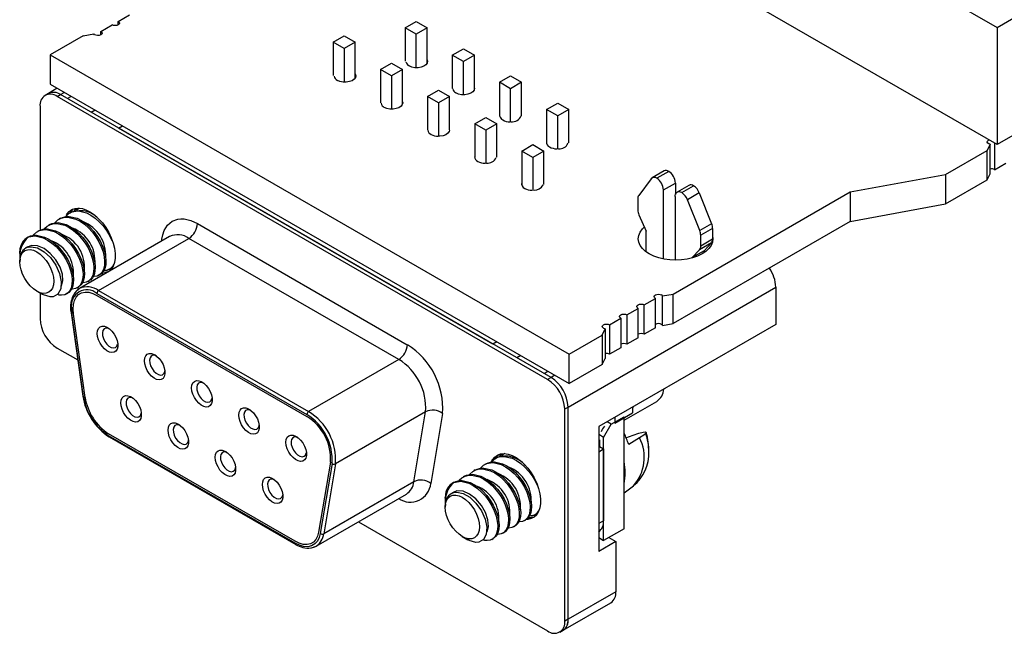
# Model space of a CAD drawing. Header units: millimetres. Extents: x 0 to 279, y 0 to 216.
# Tile 8 of 11: x 218 to 259, y 115 to 141. Entities that reach past the tile are written whole.
import ezdxf

# ---------------------------------------------------------------- set-up
doc = ezdxf.new("R2010")
doc.units = ezdxf.units.MM

msp = doc.modelspace()

# ---------------------------------------------------------------- linework, layer by layer
for p, q in [((234.25, 154.525), (258.497, 140.528)), ((258.497, 135.662), (234.25, 149.66)), ((221.991, 140.783), (222.458, 141.052)), ((221.991, 140.637), (221.991, 140.783)), ((233.909, 140.511), (234.369, 140.777)), ((234.369, 140.777), (234.829, 140.511)), ((258.497, 140.528), (259.183, 140.925)), ((220.536, 140.187), (220.976, 140.265)), ((221.272, 140.368), (221.739, 140.637)), ((221.272, 140.222), (221.272, 140.368)), ((234.369, 140.246), (233.909, 140.511)), ((233.909, 140.511), (233.909, 139.123)), ((234.829, 140.511), (234.369, 140.246)), ((234.369, 138.854), (234.369, 140.246)), ((234.829, 139.045), (234.829, 140.511)), ((258.497, 140.528), (258.497, 135.662)), ((220.536, 140.187), (219.167, 139.397)), ((230.922, 139.917), (231.381, 140.183)), ((231.381, 139.652), (230.922, 139.917)), ((230.922, 139.917), (230.922, 138.529)), ((231.381, 140.183), (231.841, 139.917)), ((231.841, 139.917), (231.381, 139.652)), ((231.841, 138.434), (231.841, 139.917)), ((231.381, 139.652), (231.381, 138.256)), ((235.868, 139.381), (236.328, 139.646)), ((236.328, 139.646), (236.787, 139.381)), ((219.167, 139.397), (240.719, 126.955)), ((219.167, 139.397), (219.167, 138.172)), ((232.88, 138.787), (233.34, 139.052)), ((233.34, 139.052), (233.8, 138.787)), ((236.328, 139.115), (235.868, 139.381)), ((235.868, 139.381), (235.868, 137.993)), ((236.787, 139.381), (236.328, 139.115)), ((236.328, 137.727), (236.328, 139.115)), ((236.787, 137.969), (236.787, 139.381)), ((233.34, 138.521), (232.88, 138.787)), ((232.88, 138.787), (232.88, 137.399)), ((233.8, 138.787), (233.34, 138.521)), ((233.8, 137.342), (233.8, 138.787)), ((263.741, 138.69), (258.497, 135.662)), ((233.34, 138.521), (233.34, 137.133)), ((237.827, 138.25), (238.286, 138.515)), ((238.286, 137.985), (237.827, 138.25)), ((237.827, 138.25), (237.827, 136.862)), ((238.286, 138.515), (238.746, 138.25)), ((238.746, 138.25), (238.286, 137.985)), ((238.746, 136.862), (238.746, 138.25)), ((219.464, 138), (219.098, 137.789)), ((219.167, 138.172), (240.719, 125.73)), ((219.597, 137.739), (219.757, 137.831)), ((234.839, 137.656), (235.299, 137.921)), ((235.299, 137.921), (235.758, 137.656)), ((238.286, 136.596), (238.286, 137.985)), ((219.098, 137.789), (218.956, 137.707)), ((219.456, 137.658), (219.597, 137.739)), ((239.828, 125.897), (219.456, 137.658)), ((239.969, 125.979), (219.597, 137.739)), ((219.887, 137.572), (219.597, 137.739)), ((220.047, 137.664), (219.887, 137.572)), ((234.839, 137.656), (234.839, 136.268)), ((235.299, 137.391), (234.839, 137.656)), ((235.758, 137.656), (235.299, 137.391)), ((235.299, 137.391), (235.299, 136.003)), ((235.758, 136.268), (235.758, 137.656)), ((239.785, 137.119), (240.245, 137.385)), ((240.245, 137.385), (240.705, 137.119)), ((218.749, 137.249), (218.749, 132.099)), ((221.037, 137.092), (220.878, 137)), ((240.245, 136.854), (239.785, 137.119)), ((239.785, 137.119), (239.785, 135.698)), ((240.705, 137.119), (240.245, 136.854)), ((240.705, 135.731), (240.705, 137.119)), ((236.798, 136.525), (237.257, 136.791)), ((237.257, 136.791), (237.717, 136.525)), ((240.245, 135.466), (240.245, 136.854)), ((222.009, 136.347), (222.168, 136.439)), ((237.558, 127.371), (222.009, 136.347)), ((236.798, 136.525), (236.798, 135.136)), ((237.257, 136.26), (236.798, 136.525)), ((237.717, 136.525), (237.257, 136.26)), ((237.257, 136.26), (237.257, 134.872)), ((237.717, 135.137), (237.717, 136.525)), ((238.757, 135.395), (239.216, 135.66)), ((239.216, 135.129), (238.757, 135.395)), ((238.757, 135.395), (238.757, 133.96)), ((239.216, 135.66), (239.676, 135.395)), ((239.676, 135.395), (239.216, 135.129)), ((239.676, 134.006), (239.676, 135.395)), ((256.352, 134.425), (258.075, 135.419)), ((258.21, 135.673), (258.075, 135.419)), ((258.075, 134.194), (258.075, 135.419)), ((258.21, 134.449), (258.21, 135.673)), ((258.387, 135.725), (258.387, 134.619)), ((239.216, 135.129), (239.216, 133.741)), ((244.66, 134.565), (244.165, 134.279)), ((244.854, 134.548), (244.359, 134.263)), ((258.387, 134.619), (258.854, 134.889)), ((244.122, 134.241), (243.609, 133.549)), ((252.389, 133.692), (256.352, 134.425)), ((256.352, 134.425), (256.352, 133.2)), ((256.352, 133.2), (258.075, 134.194)), ((258.075, 134.194), (258.21, 134.449)), ((244.636, 133.776), (245.131, 134.062)), ((244.636, 130.904), (244.636, 133.776)), ((245.131, 134.062), (245.131, 133.592)), ((245.695, 133.967), (245.2, 133.682)), ((245.394, 133.665), (245.889, 133.951)), ((243.568, 133.404), (243.568, 132.956)), ((245.041, 129.45), (252.389, 133.692)), ((245.117, 133.499), (245.117, 130.855)), ((246.126, 133.656), (245.631, 133.37)), ((246.144, 132.085), (245.631, 133.37)), ((246.126, 133.656), (246.639, 132.371)), ((252.389, 133.692), (252.389, 132.467)), ((252.389, 132.467), (256.352, 133.2)), ((219.599, 132.598), (219.543, 132.565)), ((220.048, 132.857), (219.992, 132.824)), ((243.62, 132.739), (243.922, 132.065)), ((218.701, 132.079), (218.645, 132.047)), ((219.15, 132.338), (219.094, 132.306)), ((225.283, 132.375), (234.001, 127.342)), ((252.389, 132.467), (245.041, 128.225)), ((246.639, 132.371), (246.144, 132.085)), ((246.68, 132.179), (246.185, 131.893)), ((246.68, 132.179), (246.68, 131.731)), ((218.252, 131.82), (218.202, 131.791)), ((224.129, 131.842), (220.381, 129.678)), ((221.181, 129.599), (224.929, 131.763)), ((233.648, 126.73), (224.929, 131.763)), ((243.922, 131.198), (243.922, 132.065)), ((246.185, 131.445), (246.185, 131.893)), ((246.68, 131.731), (246.185, 131.445)), ((218.227, 131.408), (218.131, 131.353)), ((245.831, 130.963), (246.134, 131.287)), ((246.629, 131.573), (246.134, 131.287)), ((246.629, 131.573), (246.326, 131.249)), ((217.907, 131.134), (217.907, 130.969)), ((217.907, 130.859), (217.907, 130.795)), ((246.326, 131.249), (245.831, 130.963)), ((245.831, 130.963), (245.831, 130.948)), ((246.326, 131.172), (246.326, 131.249)), ((221.639, 130.49), (221.659, 130.502)), ((221.19, 130.231), (221.246, 130.263)), ((220.292, 129.713), (220.348, 129.745)), ((220.741, 129.972), (220.797, 130.004)), ((240.676, 124.754), (249.303, 129.734)), ((249.303, 129.734), (249.303, 128.183)), ((218.614, 129.57), (218.837, 129.442)), ((218.749, 129.493), (218.749, 128.431)), ((219.843, 129.453), (219.899, 129.486)), ((221.111, 129.477), (229.829, 124.444)), ((221.111, 129.395), (229.829, 124.362)), ((221.181, 129.599), (229.9, 124.566)), ((243.838, 129), (244.304, 129.27)), ((244.304, 128.045), (244.304, 129.27)), ((244.6, 129.372), (245.041, 129.45)), ((244.6, 128.147), (244.6, 129.372)), ((245.041, 128.225), (245.041, 129.45)), ((220.05, 128.864), (220.066, 128.642)), ((243.119, 128.585), (243.586, 128.855)), ((243.586, 127.63), (243.586, 128.855)), ((243.838, 127.775), (243.838, 129)), ((220.038, 128.669), (220.038, 128.671)), ((220.038, 128.669), (220.524, 125.204)), ((220.552, 125.177), (220.066, 128.642)), ((220.622, 125.151), (220.136, 128.616)), ((242.401, 128.171), (242.868, 128.44)), ((242.868, 128.44), (242.868, 127.215)), ((243.119, 128.585), (243.119, 127.361)), ((249.303, 128.183), (241.949, 123.937)), ((242.088, 127.745), (242.223, 128)), ((242.223, 128), (242.223, 126.775)), ((242.401, 128.171), (242.401, 126.946)), ((244.304, 128.045), (243.838, 127.775)), ((244.6, 128.147), (245.041, 128.225)), ((240.719, 126.955), (242.088, 127.745)), ((242.088, 127.745), (242.088, 126.52)), ((243.586, 127.63), (243.119, 127.361)), ((219.456, 127.206), (220.313, 126.711)), ((237.718, 127.463), (237.558, 127.371)), ((242.868, 127.215), (242.401, 126.946)), ((238.708, 126.891), (238.548, 126.799)), ((240.719, 125.73), (240.719, 126.955)), ((242.088, 126.52), (242.223, 126.775)), ((233.648, 126.73), (229.9, 124.566)), ((242.088, 126.52), (240.719, 125.73)), ((239.679, 126.146), (239.839, 126.238)), ((239.969, 125.979), (239.679, 126.146)), ((239.969, 125.979), (239.828, 125.897)), ((240.129, 126.071), (239.969, 125.979)), ((240.535, 124.673), (240.676, 124.754)), ((240.676, 115.936), (240.676, 124.754)), ((243.003, 124.205), (244.357, 124.987)), ((243.373, 124.723), (243.354, 124.749)), ((243.356, 124.75), (243.356, 124.513)), ((243.356, 124.71), (243.373, 124.723)), ((234.762, 124.553), (231.014, 122.39)), ((234.276, 121.649), (234.762, 124.553)), ((235.464, 124.485), (234.977, 121.581)), ((240.535, 115.854), (240.535, 124.673)), ((242.472, 124.044), (243.003, 124.35)), ((242.614, 124.084), (243.356, 124.513)), ((242.614, 124.321), (242.614, 124.084)), ((243.003, 119.695), (243.003, 124.35)), ((241.949, 123.937), (241.949, 118.752)), ((242.154, 123.492), (242.472, 124.044)), ((242.472, 124.044), (242.303, 124.142)), ((229.343, 119.172), (221.597, 123.644)), ((229.343, 119.09), (221.597, 123.562)), ((221.618, 123.516), (229.364, 119.044)), ((242.154, 123.492), (241.977, 123.594)), ((242.154, 119.206), (242.154, 123.492)), ((241.977, 123.113), (241.949, 123.096)), ((241.977, 123.39), (241.977, 123.113)), ((241.977, 123.113), (242.151, 123.013)), ((243.647, 123.469), (243.193, 123.198)), ((241.949, 122.896), (242.151, 123.013)), ((242.151, 123.013), (242.151, 120.024)), ((230.804, 122.458), (230.318, 119.554)), ((230.874, 122.403), (230.388, 119.499)), ((231.014, 122.39), (230.528, 119.486)), ((237.27, 122.396), (237.214, 122.364)), ((237.719, 122.656), (237.663, 122.623)), ((236.372, 121.878), (236.316, 121.846)), ((236.821, 122.137), (236.765, 122.105)), ((234.276, 121.649), (230.528, 119.486)), ((235.923, 121.619), (235.873, 121.59)), ((243.003, 121.185), (243.389, 121.48)), ((230.214, 118.97), (233.961, 121.134)), ((235.898, 121.207), (235.801, 121.152)), ((235.931, 121.197), (236.054, 121.215)), ((235.578, 120.933), (235.578, 120.768)), ((235.578, 120.658), (235.578, 120.594)), ((239.31, 120.289), (239.33, 120.301)), ((231.968, 119.983), (239.828, 115.446)), ((238.412, 119.771), (238.468, 119.803)), ((238.861, 120.03), (238.917, 120.062)), ((242.151, 120.024), (241.949, 119.908)), ((237.963, 119.512), (238.019, 119.544)), ((243.003, 119.695), (242.154, 119.206)), ((236.285, 119.369), (236.508, 119.24)), ((237.514, 119.252), (237.57, 119.285)), ((241.949, 119.324), (242.154, 119.206)), ((242.656, 119.161), (241.949, 118.752)), ((242.366, 119.328), (242.656, 119.161)), ((242.656, 119.161), (242.656, 117.078)), ((242.656, 117.078), (240.676, 115.936)), ((240.469, 115.478), (242.449, 116.621)), ((240.676, 115.936), (240.535, 115.854)), ((240.328, 115.396), (240.469, 115.478))]:
    msp.add_line(p, q)
at = {"flags": 128}
for points in [[(221.991, 140.783), (222.029, 140.749), (222.043, 140.71), (222.029, 140.671), (221.991, 140.637), (221.933, 140.615), (221.865, 140.607), (221.797, 140.615), (221.739, 140.637)], [(221.272, 140.368), (221.312, 140.333), (221.325, 140.293), (221.309, 140.253), (221.267, 140.219), (221.206, 140.198), (221.135, 140.193), (221.066, 140.203), (221.01, 140.229), (220.976, 140.265)], [(234.829, 139.181), (234.844, 139.123), (234.829, 139.046), (234.775, 138.975), (234.688, 138.916), (234.574, 138.875), (234.445, 138.855), (234.311, 138.858), (234.184, 138.884), (234.076, 138.93)], [(231.841, 138.597), (231.863, 138.525), (231.848, 138.448), (231.795, 138.377), (231.707, 138.318), (231.594, 138.277), (231.464, 138.257), (231.33, 138.26), (231.204, 138.286), (231.096, 138.332)], [(236.787, 138.012), (236.788, 138.001), (236.773, 137.924), (236.72, 137.853), (236.632, 137.794), (236.519, 137.753), (236.389, 137.733), (236.255, 137.736), (236.129, 137.761), (236.021, 137.807)], [(233.8, 137.443), (233.808, 137.403), (233.793, 137.326), (233.739, 137.255), (233.652, 137.196), (233.538, 137.155), (233.409, 137.135), (233.275, 137.138), (233.148, 137.163), (233.04, 137.209)], [(235.753, 136.265), (235.738, 136.203), (235.684, 136.132), (235.596, 136.073), (235.483, 136.032), (235.353, 136.012), (235.313, 136.011)], [(258.21, 135.673), (258.147, 135.693), (258.103, 135.725), (258.084, 135.765), (258.094, 135.806), (258.13, 135.841), (258.161, 135.856)], [(219.82, 132.67), (219.83, 132.686), (219.943, 132.792), (220.077, 132.864), (220.23, 132.901), (220.347, 132.904), (220.678, 132.825), (220.86, 132.732), (221.038, 132.607), (221.21, 132.455), (221.37, 132.281), (221.514, 132.088), (221.639, 131.883), (221.734, 131.681)], [(219.844, 132.722), (219.867, 132.763), (219.959, 132.877), (220.072, 132.96), (220.204, 133.008), (220.352, 133.021), (220.512, 132.999), (220.679, 132.942), (220.849, 132.851), (221.019, 132.73), (221.183, 132.58), (221.337, 132.407), (221.477, 132.214), (221.601, 132.006), (221.703, 131.789), (221.782, 131.569), (221.836, 131.351), (221.864, 131.14), (221.864, 130.943), (221.836, 130.764), (221.782, 130.609), (221.703, 130.48), (221.605, 130.385)], [(220.269, 132.929), (220.279, 132.945), (220.342, 133.004)], [(219.371, 132.411), (219.381, 132.427), (219.494, 132.533), (219.628, 132.605), (219.781, 132.641), (219.898, 132.645), (220.229, 132.566), (220.411, 132.473), (220.589, 132.348), (220.761, 132.196), (220.921, 132.022), (221.065, 131.829), (221.19, 131.624), (221.29, 131.412), (221.364, 131.2), (221.411, 130.995), (221.431, 130.802), (221.422, 130.627), (221.385, 130.475), (221.32, 130.351), (221.23, 130.258), (221.12, 130.199), (220.992, 130.177), (220.956, 130.18)], [(219.602, 132.593), (219.684, 132.637), (219.837, 132.674), (219.954, 132.677), (220.285, 132.598), (220.467, 132.505), (220.645, 132.381), (220.817, 132.229), (220.977, 132.054), (221.122, 131.861), (221.246, 131.656), (221.346, 131.444), (221.42, 131.232), (221.467, 131.027), (221.487, 130.834), (221.478, 130.66), (221.441, 130.508), (221.376, 130.384), (221.287, 130.29), (221.244, 130.268)], [(223.805, 131.655), (223.809, 131.726), (223.844, 131.917), (223.902, 132.089), (224.041, 132.319), (224.233, 132.479), (224.467, 132.565), (224.597, 132.577), (224.736, 132.57), (225.004, 132.506), (225.283, 132.375)], [(218.472, 131.891), (218.483, 131.908), (218.596, 132.015), (218.73, 132.087), (218.882, 132.123), (219, 132.127), (219.331, 132.047), (219.512, 131.954), (219.691, 131.83), (219.863, 131.678), (220.023, 131.503), (220.167, 131.311), (220.292, 131.106), (220.392, 130.894), (220.466, 130.681), (220.513, 130.476), (220.533, 130.283), (220.524, 130.109), (220.487, 129.957), (220.422, 129.833), (220.332, 129.739), (220.222, 129.681), (220.094, 129.659), (220.058, 129.661)], [(218.704, 132.075), (218.786, 132.119), (218.939, 132.155), (219.056, 132.159), (219.387, 132.08), (219.569, 131.987), (219.747, 131.862), (219.919, 131.71), (220.079, 131.536), (220.224, 131.343), (220.348, 131.138), (220.448, 130.926), (220.522, 130.714), (220.569, 130.509), (220.589, 130.316), (220.58, 130.141), (220.543, 129.989), (220.478, 129.865), (220.389, 129.772), (220.346, 129.749)], [(218.922, 132.152), (218.932, 132.167), (219.045, 132.274), (219.179, 132.346), (219.331, 132.382), (219.449, 132.386), (219.78, 132.306), (219.962, 132.213), (220.14, 132.089), (220.312, 131.937), (220.472, 131.762), (220.616, 131.57), (220.741, 131.365), (220.841, 131.153), (220.915, 130.941), (220.962, 130.735), (220.982, 130.543), (220.973, 130.368), (220.936, 130.216), (220.871, 130.092), (220.781, 129.999), (220.671, 129.94), (220.543, 129.918), (220.507, 129.92)], [(219.153, 132.334), (219.235, 132.378), (219.388, 132.415), (219.505, 132.418), (219.836, 132.339), (220.018, 132.246), (220.196, 132.121), (220.368, 131.969), (220.528, 131.795), (220.673, 131.602), (220.797, 131.397), (220.897, 131.185), (220.971, 130.973), (221.018, 130.768), (221.038, 130.575), (221.029, 130.4), (220.992, 130.249), (220.927, 130.124), (220.838, 130.031), (220.795, 130.008)], [(244.046, 131.117), (243.888, 131.223), (243.761, 131.343), (243.668, 131.473), (243.611, 131.609), (243.592, 131.749), (243.611, 131.889), (243.668, 132.026), (243.761, 132.156), (243.844, 132.238)], [(218.254, 131.816), (218.349, 131.864), (218.503, 131.898), (218.607, 131.9), (218.938, 131.82), (219.12, 131.727), (219.298, 131.603), (219.47, 131.451), (219.63, 131.276), (219.775, 131.084), (219.899, 130.879), (219.999, 130.667), (220.073, 130.455), (220.12, 130.249), (220.14, 130.057), (220.131, 129.882), (220.094, 129.73), (220.029, 129.606), (219.94, 129.513), (219.897, 129.49)], [(218.266, 131.822), (218.551, 131.867), (218.882, 131.788), (219.063, 131.695), (219.242, 131.57), (219.414, 131.419), (219.574, 131.244), (219.718, 131.051), (219.843, 130.846), (219.943, 130.634), (220.017, 130.422), (220.064, 130.217), (220.084, 130.024), (220.075, 129.85), (220.038, 129.698), (219.973, 129.574), (219.883, 129.48), (219.773, 129.422), (219.645, 129.4), (219.546, 129.406), (219.471, 129.434)], [(246.68, 131.863), (246.692, 131.749), (246.673, 131.609), (246.616, 131.473), (246.523, 131.343), (246.396, 131.223), (246.238, 131.117), (246.053, 131.025), (245.846, 130.952), (245.621, 130.898), (245.385, 130.866), (245.142, 130.855), (244.9, 130.866), (244.663, 130.898), (244.439, 130.952), (244.231, 131.025), (244.046, 131.117)], [(219.322, 129.978), (219.308, 129.827), (219.268, 129.697), (219.203, 129.594), (219.115, 129.521), (219.007, 129.481), (218.885, 129.476), (218.753, 129.506), (218.615, 129.57), (218.477, 129.665), (218.344, 129.788), (218.222, 129.934), (218.115, 130.098), (218.027, 130.272), (217.961, 130.451), (217.921, 130.628), (217.907, 130.795), (217.921, 130.946), (217.961, 131.076), (218.027, 131.18), (218.115, 131.253), (218.222, 131.292), (218.344, 131.297), (218.477, 131.267), (218.615, 131.203), (218.753, 131.108), (218.885, 130.985), (219.007, 130.839), (219.115, 130.675), (219.203, 130.501), (219.268, 130.322), (219.308, 130.146), (219.322, 129.978)], [(219.613, 129.757), (219.641, 129.783), (219.7, 129.994), (219.677, 130.269), (219.58, 130.566), (219.408, 130.868), (219.175, 131.139), (218.918, 131.337), (218.65, 131.452), (218.39, 131.466), (218.232, 131.399)], [(218.26, 131.398), (218.383, 131.416), (218.647, 131.366), (218.92, 131.21), (219.181, 130.964), (219.406, 130.646), (219.558, 130.3), (219.628, 129.962), (219.606, 129.66), (219.489, 129.445), (219.295, 129.338), (219.171, 129.329), (218.891, 129.412), (218.839, 129.444)], [(217.909, 131.134), (217.908, 131.164), (217.911, 131.23)], [(220.382, 129.679), (220.201, 129.519), (220.187, 129.491)], [(220.136, 128.616), (220.121, 128.823), (220.136, 129.013), (220.18, 129.18), (220.253, 129.318), (220.352, 129.425), (220.474, 129.495), (220.616, 129.528), (220.772, 129.522), (220.939, 129.477), (221.111, 129.395)], [(220.136, 128.616), (220.121, 128.823), (220.136, 129.013), (220.18, 129.18), (220.253, 129.318), (220.352, 129.425), (220.474, 129.495), (220.616, 129.528), (220.772, 129.522), (220.939, 129.477), (221.111, 129.395)], [(244.304, 129.27), (244.266, 129.303), (244.252, 129.342), (244.266, 129.382), (244.304, 129.415), (244.362, 129.437), (244.43, 129.445), (244.498, 129.437), (244.556, 129.415)], [(243.586, 128.855), (243.547, 128.888), (243.534, 128.927), (243.547, 128.967), (243.586, 129), (243.644, 129.022), (243.712, 129.03), (243.78, 129.022), (243.838, 129)], [(242.868, 128.44), (242.829, 128.473), (242.815, 128.513), (242.829, 128.552), (242.868, 128.585), (242.925, 128.608), (242.993, 128.615), (243.061, 128.608), (243.119, 128.585)], [(221.127, 127.81), (221.14, 127.925), (221.179, 128.017), (221.242, 128.08), (221.324, 128.111), (221.421, 128.108), (221.526, 128.071), (221.632, 128.001), (221.734, 127.905), (221.824, 127.786), (221.897, 127.654), (221.949, 127.517), (221.975, 127.382), (221.975, 127.258), (221.949, 127.154), (221.897, 127.076), (221.824, 127.028), (221.734, 127.014), (221.632, 127.035), (221.526, 127.089), (221.421, 127.172), (221.324, 127.28), (221.242, 127.407), (221.179, 127.543), (221.14, 127.68), (221.127, 127.81)], [(221.61, 128.019), (221.564, 128.033), (221.478, 128.035), (221.409, 128), (221.361, 127.932), (221.34, 127.837), (221.347, 127.723), (221.382, 127.601), (221.441, 127.48), (221.52, 127.373), (221.611, 127.287), (221.706, 127.232), (221.798, 127.212), (221.876, 127.229), (221.936, 127.281), (221.971, 127.363), (221.975, 127.386)], [(242.223, 128), (242.16, 128.019), (242.116, 128.052), (242.097, 128.091), (242.107, 128.132), (242.144, 128.167), (242.202, 128.192), (242.271, 128.201), (242.341, 128.193), (242.401, 128.171)], [(223.085, 126.679), (223.099, 126.794), (223.138, 126.886), (223.201, 126.949), (223.283, 126.981), (223.38, 126.977), (223.485, 126.94), (223.591, 126.871), (223.693, 126.774), (223.783, 126.656), (223.856, 126.524), (223.907, 126.386), (223.934, 126.251), (223.934, 126.128), (223.907, 126.024), (223.856, 125.945), (223.783, 125.897), (223.693, 125.883), (223.591, 125.904), (223.485, 125.958), (223.38, 126.041), (223.283, 126.15), (223.201, 126.276), (223.138, 126.412), (223.099, 126.549), (223.085, 126.679)], [(223.568, 126.888), (223.523, 126.902), (223.437, 126.904), (223.367, 126.869), (223.32, 126.802), (223.298, 126.706), (223.305, 126.592), (223.34, 126.47), (223.4, 126.349), (223.479, 126.242), (223.57, 126.157), (223.665, 126.102), (223.756, 126.082), (223.835, 126.098), (223.895, 126.15), (223.929, 126.232), (223.934, 126.255)], [(225.044, 125.549), (225.057, 125.663), (225.097, 125.755), (225.159, 125.819), (225.242, 125.85), (225.338, 125.847), (225.443, 125.809), (225.55, 125.74), (225.651, 125.643), (225.742, 125.525), (225.815, 125.393), (225.866, 125.255), (225.893, 125.12), (225.893, 124.997), (225.866, 124.893), (225.815, 124.814), (225.742, 124.767), (225.651, 124.753), (225.55, 124.773), (225.443, 124.827), (225.338, 124.911), (225.242, 125.019), (225.159, 125.145), (225.097, 125.281), (225.057, 125.419), (225.044, 125.549)], [(225.527, 125.757), (225.482, 125.771), (225.396, 125.773), (225.326, 125.739), (225.278, 125.671), (225.257, 125.576), (225.264, 125.462), (225.299, 125.339), (225.358, 125.219), (225.437, 125.111), (225.528, 125.026), (225.624, 124.971), (225.715, 124.951), (225.794, 124.967), (225.853, 125.019), (225.888, 125.102), (225.892, 125.125)], [(222.106, 124.926), (222.119, 125.04), (222.159, 125.132), (222.221, 125.196), (222.304, 125.227), (222.4, 125.224), (222.505, 125.186), (222.612, 125.117), (222.713, 125.02), (222.804, 124.902), (222.877, 124.77), (222.928, 124.632), (222.955, 124.497), (222.955, 124.374), (222.928, 124.27), (222.877, 124.192), (222.804, 124.144), (222.713, 124.13), (222.612, 124.15), (222.505, 124.204), (222.4, 124.288), (222.304, 124.396), (222.221, 124.522), (222.159, 124.658), (222.119, 124.796), (222.106, 124.926)], [(222.589, 125.135), (222.544, 125.149), (222.458, 125.15), (222.388, 125.116), (222.34, 125.048), (222.319, 124.953), (222.326, 124.839), (222.361, 124.716), (222.42, 124.596), (222.499, 124.488), (222.59, 124.403), (222.686, 124.348), (222.777, 124.328), (222.856, 124.344), (222.915, 124.396), (222.95, 124.479), (222.954, 124.502)], [(227.003, 124.418), (227.016, 124.533), (227.055, 124.624), (227.118, 124.688), (227.2, 124.719), (227.297, 124.716), (227.402, 124.678), (227.509, 124.609), (227.61, 124.512), (227.7, 124.394), (227.773, 124.262), (227.825, 124.124), (227.851, 123.99), (227.851, 123.866), (227.825, 123.762), (227.773, 123.684), (227.7, 123.636), (227.61, 123.622), (227.509, 123.643), (227.402, 123.696), (227.297, 123.78), (227.2, 123.888), (227.118, 124.014), (227.055, 124.15), (227.016, 124.288), (227.003, 124.418)], [(243.373, 124.723), (243.386, 124.776), (243.384, 124.776)], [(227.486, 124.627), (227.44, 124.641), (227.354, 124.643), (227.285, 124.608), (227.237, 124.54), (227.216, 124.445), (227.223, 124.331), (227.258, 124.208), (227.317, 124.088), (227.396, 123.98), (227.487, 123.895), (227.582, 123.84), (227.674, 123.82), (227.752, 123.837), (227.812, 123.888), (227.847, 123.971), (227.851, 123.994)], [(224.065, 123.795), (224.078, 123.91), (224.117, 124.002), (224.18, 124.065), (224.262, 124.096), (224.359, 124.093), (224.464, 124.056), (224.571, 123.986), (224.672, 123.889), (224.762, 123.771), (224.835, 123.639), (224.887, 123.501), (224.913, 123.367), (224.913, 123.243), (224.887, 123.139), (224.835, 123.061), (224.762, 123.013), (224.672, 122.999), (224.571, 123.02), (224.464, 123.073), (224.359, 123.157), (224.262, 123.265), (224.18, 123.392), (224.117, 123.528), (224.078, 123.665), (224.065, 123.795)], [(224.548, 124.004), (224.502, 124.018), (224.416, 124.02), (224.347, 123.985), (224.299, 123.917), (224.278, 123.822), (224.285, 123.708), (224.32, 123.585), (224.379, 123.465), (224.458, 123.357), (224.549, 123.272), (224.644, 123.217), (224.736, 123.197), (224.814, 123.214), (224.874, 123.266), (224.909, 123.348), (224.913, 123.371)], [(228.961, 123.287), (228.975, 123.402), (229.014, 123.494), (229.077, 123.557), (229.159, 123.588), (229.256, 123.585), (229.361, 123.548), (229.467, 123.478), (229.569, 123.382), (229.659, 123.264), (229.732, 123.131), (229.784, 122.994), (229.81, 122.859), (229.81, 122.736), (229.784, 122.631), (229.732, 122.553), (229.659, 122.505), (229.569, 122.491), (229.467, 122.512), (229.361, 122.566), (229.256, 122.649), (229.159, 122.758), (229.077, 122.884), (229.014, 123.02), (228.975, 123.157), (228.961, 123.287)], [(229.444, 123.496), (229.399, 123.51), (229.313, 123.512), (229.243, 123.477), (229.196, 123.409), (229.174, 123.314), (229.181, 123.2), (229.216, 123.078), (229.276, 122.957), (229.355, 122.85), (229.446, 122.765), (229.541, 122.709), (229.632, 122.689), (229.711, 122.706), (229.771, 122.758), (229.805, 122.84), (229.81, 122.863)], [(243.079, 123.474), (243.374, 123.588), (243.616, 123.669), (243.792, 123.714), (243.896, 123.72), (243.925, 123.699), (243.909, 123.654)], [(243.909, 123.654), (243.826, 123.584), (243.647, 123.469)], [(226.023, 122.664), (226.037, 122.779), (226.076, 122.871), (226.139, 122.934), (226.221, 122.966), (226.318, 122.962), (226.423, 122.925), (226.529, 122.856), (226.631, 122.759), (226.721, 122.641), (226.794, 122.509), (226.845, 122.371), (226.872, 122.236), (226.872, 122.113), (226.845, 122.009), (226.794, 121.93), (226.721, 121.882), (226.631, 121.868), (226.529, 121.889), (226.423, 121.943), (226.318, 122.026), (226.221, 122.135), (226.139, 122.261), (226.076, 122.397), (226.037, 122.534), (226.023, 122.664)], [(226.506, 122.873), (226.461, 122.887), (226.375, 122.889), (226.305, 122.854), (226.258, 122.787), (226.236, 122.691), (226.243, 122.577), (226.278, 122.455), (226.338, 122.334), (226.417, 122.227), (226.508, 122.142), (226.603, 122.087), (226.694, 122.066), (226.773, 122.083), (226.833, 122.135), (226.867, 122.217), (226.872, 122.24)], [(237.491, 122.469), (237.501, 122.485), (237.613, 122.591), (237.747, 122.663), (237.9, 122.7), (238.017, 122.703), (238.349, 122.624), (238.53, 122.531), (238.709, 122.406), (238.881, 122.254), (239.041, 122.08), (239.185, 121.887), (239.309, 121.682), (239.405, 121.48)], [(237.514, 122.521), (237.538, 122.562), (237.629, 122.676), (237.742, 122.759), (237.875, 122.807), (238.023, 122.82), (238.182, 122.798), (238.349, 122.741), (238.52, 122.65), (238.689, 122.529), (238.853, 122.379), (239.008, 122.206), (239.148, 122.013), (239.271, 121.805), (239.374, 121.588), (239.453, 121.368), (239.507, 121.15), (239.534, 120.939), (239.534, 120.742), (239.507, 120.563), (239.453, 120.408), (239.374, 120.279), (239.271, 120.181), (239.148, 120.115), (239.008, 120.084), (238.969, 120.082)], [(237.94, 122.728), (237.95, 122.744), (238.012, 122.803)], [(237.042, 122.21), (237.052, 122.226), (237.164, 122.332), (237.298, 122.404), (237.451, 122.44), (237.568, 122.444), (237.9, 122.365), (238.081, 122.272), (238.26, 122.147), (238.432, 121.995), (238.592, 121.821), (238.736, 121.628), (238.86, 121.423), (238.96, 121.211), (239.035, 120.999), (239.082, 120.794), (239.101, 120.601), (239.092, 120.426), (239.055, 120.274), (238.991, 120.15), (238.901, 120.057), (238.79, 119.998), (238.662, 119.976), (238.626, 119.979)], [(237.272, 122.392), (237.355, 122.436), (237.507, 122.473), (237.624, 122.476), (237.956, 122.397), (238.137, 122.304), (238.316, 122.18), (238.488, 122.028), (238.648, 121.853), (238.792, 121.66), (238.916, 121.455), (239.016, 121.243), (239.091, 121.031), (239.138, 120.826), (239.158, 120.633), (239.148, 120.459), (239.111, 120.307), (239.047, 120.183), (238.957, 120.089), (238.914, 120.067)], [(236.143, 121.69), (236.154, 121.707), (236.266, 121.814), (236.4, 121.886), (236.553, 121.922), (236.67, 121.926), (237.002, 121.846), (237.183, 121.753), (237.362, 121.629), (237.534, 121.477), (237.694, 121.302), (237.838, 121.11), (237.962, 120.904), (238.062, 120.693), (238.137, 120.48), (238.184, 120.275), (238.203, 120.082), (238.194, 119.908), (238.157, 119.756), (238.092, 119.632), (238.003, 119.538), (237.892, 119.48), (237.764, 119.458), (237.728, 119.46)], [(236.374, 121.874), (236.457, 121.918), (236.609, 121.954), (236.726, 121.958), (237.058, 121.879), (237.239, 121.786), (237.418, 121.661), (237.59, 121.509), (237.75, 121.335), (237.894, 121.142), (238.018, 120.937), (238.118, 120.725), (238.193, 120.513), (238.24, 120.308), (238.26, 120.115), (238.25, 119.94), (238.213, 119.788), (238.149, 119.664), (238.059, 119.571), (238.016, 119.548)], [(236.593, 121.951), (236.603, 121.966), (236.715, 122.073), (236.849, 122.145), (237.002, 122.181), (237.119, 122.185), (237.451, 122.105), (237.632, 122.012), (237.811, 121.888), (237.983, 121.736), (238.143, 121.561), (238.287, 121.369), (238.411, 121.164), (238.511, 120.952), (238.586, 120.74), (238.633, 120.534), (238.652, 120.342), (238.643, 120.167), (238.606, 120.015), (238.541, 119.891), (238.452, 119.798), (238.341, 119.739), (238.213, 119.717), (238.177, 119.719)], [(236.823, 122.133), (236.906, 122.177), (237.058, 122.214), (237.175, 122.217), (237.507, 122.138), (237.688, 122.045), (237.867, 121.92), (238.039, 121.768), (238.199, 121.594), (238.343, 121.401), (238.467, 121.196), (238.567, 120.984), (238.642, 120.772), (238.689, 120.567), (238.709, 120.374), (238.699, 120.199), (238.662, 120.048), (238.598, 119.923), (238.508, 119.83), (238.465, 119.807)], [(227.982, 121.534), (227.995, 121.648), (228.035, 121.74), (228.097, 121.804), (228.18, 121.835), (228.276, 121.832), (228.381, 121.794), (228.488, 121.725), (228.589, 121.628), (228.68, 121.51), (228.753, 121.378), (228.804, 121.24), (228.831, 121.105), (228.831, 120.982), (228.804, 120.878), (228.753, 120.799), (228.68, 120.752), (228.589, 120.738), (228.488, 120.758), (228.381, 120.812), (228.276, 120.896), (228.18, 121.004), (228.097, 121.13), (228.035, 121.266), (227.995, 121.403), (227.982, 121.534)], [(228.465, 121.742), (228.42, 121.756), (228.334, 121.758), (228.264, 121.724), (228.216, 121.656), (228.195, 121.561), (228.202, 121.447), (228.237, 121.324), (228.296, 121.204), (228.375, 121.096), (228.466, 121.011), (228.562, 120.956), (228.653, 120.936), (228.732, 120.952), (228.791, 121.004), (228.826, 121.086), (228.83, 121.109)], [(235.925, 121.615), (236.02, 121.663), (236.174, 121.697), (236.277, 121.699), (236.609, 121.619), (236.79, 121.526), (236.969, 121.402), (237.141, 121.25), (237.301, 121.075), (237.445, 120.883), (237.569, 120.678), (237.669, 120.466), (237.744, 120.254), (237.791, 120.048), (237.811, 119.856), (237.801, 119.681), (237.764, 119.529), (237.7, 119.405), (237.61, 119.312), (237.567, 119.289)], [(235.937, 121.621), (236.221, 121.666), (236.553, 121.587), (236.734, 121.494), (236.913, 121.369), (237.085, 121.218), (237.245, 121.043), (237.389, 120.85), (237.513, 120.645), (237.613, 120.433), (237.688, 120.221), (237.735, 120.016), (237.754, 119.823), (237.745, 119.649), (237.708, 119.497), (237.643, 119.373), (237.554, 119.279), (237.443, 119.221), (237.315, 119.199), (237.216, 119.205), (237.141, 119.233)], [(236.992, 119.777), (236.979, 119.626), (236.938, 119.496), (236.873, 119.393), (236.785, 119.32), (236.678, 119.28), (236.556, 119.275), (236.423, 119.305), (236.285, 119.369), (236.147, 119.464), (236.015, 119.587), (235.892, 119.733), (235.785, 119.897), (235.697, 120.071), (235.632, 120.25), (235.592, 120.427), (235.578, 120.594), (235.592, 120.745), (235.632, 120.875), (235.697, 120.979), (235.785, 121.052), (235.892, 121.091), (236.015, 121.096), (236.147, 121.066), (236.285, 121.002), (236.423, 120.907), (236.556, 120.784), (236.678, 120.638), (236.785, 120.474), (236.873, 120.3), (236.938, 120.121), (236.979, 119.945), (236.992, 119.777)], [(235.58, 120.933), (235.578, 120.963), (235.581, 121.029)], [(237.284, 119.556), (237.311, 119.582), (237.37, 119.793), (237.348, 120.068), (237.25, 120.365), (237.079, 120.667), (236.846, 120.937), (236.589, 121.136), (236.321, 121.251), (236.061, 121.265), (235.902, 121.198)], [(236.054, 121.215), (236.318, 121.165), (236.59, 121.009), (236.852, 120.763), (237.077, 120.445), (237.229, 120.099), (237.299, 119.761), (237.277, 119.459), (237.16, 119.244), (236.966, 119.137), (236.841, 119.128)], [(230.318, 119.554), (230.273, 119.387), (230.2, 119.249), (230.101, 119.142), (229.979, 119.072), (229.838, 119.039), (229.682, 119.045), (229.515, 119.09), (229.343, 119.172)], [(230.318, 119.554), (230.273, 119.387), (230.2, 119.249), (230.101, 119.142), (229.979, 119.072), (229.838, 119.039), (229.682, 119.045), (229.515, 119.09), (229.343, 119.172)], [(230.388, 119.499), (230.342, 119.326), (230.267, 119.181), (230.159, 119.061), (230.025, 118.983), (229.868, 118.948), (229.695, 118.956), (229.521, 119.005), (229.343, 119.09)], [(236.841, 119.128), (236.562, 119.211), (236.509, 119.243)], [(229.997, 118.899), (230.028, 118.901), (230.214, 118.97)]]:
    msp.add_lwpolyline(points, dxfattribs=at)
for centre, radius, start, end in [((234.167, 139.135), 0.224, 188.2315, 246.1568), ((231.186, 138.537), 0.224, 188.2315, 246.1568), ((219.305, 137.33), 0.503, 54.3824, 114.3071), ((236.111, 138.012), 0.224, 188.2315, 246.1568), ((219.18, 137.319), 0.437, 50.7967, 189.214), ((233.131, 137.414), 0.224, 188.2315, 246.1568), ((238.056, 136.89), 0.224, 188.2315, 246.1568), ((238.271, 137.262), 0.654, 242.1129, 269.5014), ((238.355, 137.017), 0.411, 263.3599, 336.6347), ((235.075, 136.292), 0.224, 188.2315, 246.1568), ((235.29, 136.664), 0.654, 242.1129, 269.5014), ((239.978, 135.748), 0.198, 166.8577, 249.7323), ((240.215, 136.14), 0.654, 242.1129, 269.5014), ((240.314, 135.887), 0.4, 265.6549, 334.3398), ((237.014, 135.163), 0.217, 181.0995, 246.8457), ((237.235, 135.542), 0.654, 242.1129, 269.5014), ((237.322, 135.301), 0.413, 265.1884, 334.8063), ((244.742, 134.384), 0.199, 55.8435, 114.4359), ((244.515, 134.033), 0.617, 2.6603, 56.6583), ((258.261, 134.372), 0.278, 62.9215, 100.6919), ((244.253, 134.124), 0.175, 52.3514, 138.1984), ((244.02, 133.747), 0.617, 2.6603, 56.6583), ((238.94, 134.025), 0.195, 160.2355, 250.1438), ((239.179, 134.419), 0.654, 242.1129, 269.5014), ((239.28, 134.17), 0.402, 267.6944, 332.3002), ((245.777, 133.788), 0.197, 55.5805, 114.6989), ((245.549, 133.436), 0.617, 20.8672, 56.5913), ((243.81, 133.414), 0.242, 146.3619, 182.5222), ((245.288, 133.527), 0.174, 52.5668, 189.4877), ((245.054, 133.15), 0.617, 20.8672, 56.5913), ((220.503, 132.541), 0.58, 129.8625, 153.1964), ((220.404, 131.851), 1.062, 39.359, 109.4243), ((220.478, 132.548), 0.482, 101.9099, 133.033), ((244.11, 132.969), 0.541, 181.3949, 205.148), ((219.552, 130.812), 1.482, 354.7188, 68.3499), ((219.979, 131.066), 1.499, 355.8372, 68.4143), ((224.515, 132.41), 0.768, 302.6055, 357.3945), ((245.66, 131.883), 0.525, 1.1631, 22.632), ((246.155, 132.169), 0.525, 1.1631, 22.632), ((218.93, 131.039), 1.026, 130.3124, 190.0986), ((218.55, 131.249), 0.639, 116.3233, 181.702), ((218.707, 130.328), 1.429, 354.0413, 69.4096), ((219.156, 130.585), 1.436, 352.7866, 70.2387), ((224.461, 131.118), 0.796, 54.0256, 114.664), ((246.451, 131.718), 0.229, 320.778, 3.3035), ((218.409, 130.916), 0.505, 107.1866, 186.4376), ((245.956, 131.432), 0.229, 320.778, 3.3035), ((221.407, 130.945), 0.509, 269.5397, 301.8333), ((221.447, 130.824), 0.387, 265.2187, 338.8688), ((247.797, 129.669), 1.508, 2.4855, 34.8408), ((221.288, 130.838), 0.555, 271.1076, 292.9898), ((221.425, 130.938), 0.574, 265.6094, 290.289), ((220.698, 128.967), 0.656, 50.9638, 189.0469), ((220.683, 129.172), 0.589, 120.7399, 152.0505), ((220.711, 128.932), 0.816, 54.8255, 113.864), ((221.128, 128.897), 1.114, 147.7246, 191.7002), ((221.264, 129.47), 0.154, 122.6055, 177.3945), ((244.503, 129.316), 0.112, 30.2597, 62.0224), ((220.284, 128.5), 1.537, 182.6055, 237.3945), ((220.074, 128.679), 0.0378, 195.3528, 257.5404), ((244.43, 127.947), 0.274, 62.6097, 117.3903), ((244.503, 128.091), 0.112, 30.2597, 62.0224), ((243.712, 127.532), 0.274, 62.6097, 117.3903), ((233.234, 127.377), 0.768, 302.6055, 357.3945), ((232.355, 124.696), 3.116, 356.1145, 58.1019), ((242.993, 127.118), 0.274, 62.6097, 117.3903), ((242.274, 126.699), 0.278, 62.9215, 100.6919), ((232.394, 124.715), 2.373, 356.0961, 58.1204), ((239.141, 124.684), 1.537, 2.6055, 57.3945), ((239, 124.603), 1.537, 2.6055, 57.3945), ((222.962, 125.585), 2.467, 188.8474, 236.993), ((220.561, 125.214), 0.0378, 195.3528, 257.5404), ((222.87, 125.53), 2.344, 188.6688, 237.1149), ((222.787, 125.482), 2.19, 188.6904, 237.0932), ((243.963, 125.561), 0.696, 304.5047, 355.045), ((229.983, 124.437), 0.154, 122.6055, 177.3945), ((228.653, 122.554), 2.226, 356.1145, 58.1019), ((228.751, 122.608), 2.059, 355.809, 58.4074), ((228.668, 122.562), 2.353, 355.8018, 58.4147), ((235.058, 123.949), 0.673, 52.8719, 116.0917), ((243.076, 123.287), 1.113, 143.1748, 156.8252), ((221.647, 123.557), 0.0503, 174.3796, 234.302), ((239.295, 121.9), 4.108, 18.4178, 25.5222), ((241.398, 122.864), 2.632, 0.5632, 17.463), ((241.585, 122.988), 2.443, 357.4665, 16.9224), ((242.068, 122.662), 1.773, 318.1889, 27.0663), ((238.173, 122.34), 0.58, 129.8625, 153.1964), ((238.074, 121.65), 1.062, 39.359, 109.4243), ((238.149, 122.347), 0.482, 101.9099, 133.033), ((242.322, 122.818), 1.707, 308.6453, 2.5718), ((230.955, 122.51), 0.135, 232.8719, 296.0917), ((237.65, 120.865), 1.499, 355.8372, 68.4143), ((240.584, 122.023), 2.463, 349.1662, 10.8338), ((237.223, 120.611), 1.482, 354.7188, 68.3499), ((234.122, 121.659), 0.859, 235.8768, 354.8016), ((233.578, 121.721), 0.701, 303.1405, 354.1375), ((234.571, 121.045), 0.673, 52.8719, 116.0917), ((236.601, 120.838), 1.026, 130.3124, 190.0986), ((236.22, 121.048), 0.639, 116.3233, 181.702), ((236.377, 120.127), 1.429, 354.0413, 69.4096), ((236.826, 120.384), 1.436, 352.7866, 70.2387), ((236.08, 120.715), 0.505, 107.1866, 186.4376), ((239.078, 120.744), 0.509, 269.5397, 301.8333), ((239.115, 120.625), 0.389, 264.0942, 338.6432), ((239.095, 120.737), 0.574, 265.6094, 290.289), ((241.661, 119.97), 0.493, 305.0133, 6.2988), ((229.83, 119.557), 0.701, 303.1405, 354.1375), ((230.469, 119.607), 0.135, 232.8719, 296.0917), ((229.393, 119.085), 0.0503, 174.3807, 234.29), ((229.878, 119.832), 0.941, 236.8623, 277.2552), ((229.937, 119.452), 0.556, 278.0338, 299.8209), ((242.181, 117.018), 0.48, 304.0564, 7.2558), ((240.104, 115.784), 0.437, 230.7967, 9.214), ((240.186, 115.881), 0.493, 305.0133, 6.2988), ((240.201, 115.875), 0.48, 304.0564, 7.2558)]:
    msp.add_arc(centre, radius, start, end)

doc.saveas('drawing.dxf')
